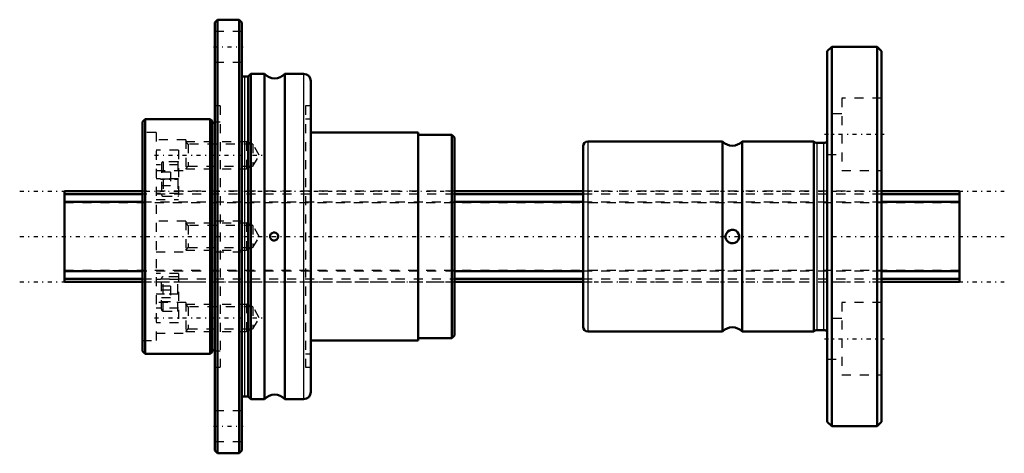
# Model space of a CAD drawing. Header units: millimetres. Extents: x -5 to 104, y -24 to 24.
import ezdxf

# ---------------------------------------------------------------- set-up
doc = ezdxf.new("R2010")
doc.units = ezdxf.units.MM
doc.linetypes.add('Center', pattern=[1.5, 0.45, -0.5, 0.05, -0.5])
doc.linetypes.add('Dashed', pattern=[2, 1, -1])
for name, color, linetype, lineweight in [('2d ConnectionPoints', 7, 'Continuous', 50), ('AM_0', 7, 'Continuous', 50), ('AM_4', 3, 'Continuous', 25), ('AM_5', 3, 'Continuous', 25), ('AM_7', 7, 'Center', 25), ('AM_9', 6, 'Dashed', 25)]:
    doc.layers.add(name, color=color, linetype=linetype, lineweight=lineweight)

# ---------------------------------------------------------------- blocks, each defined once
blk = doc.blocks.new('1_NS_1015ASpline_0_in_NS1015A_99L_0')
at = {"layer": 'AM_0'}
for p, q in [((16.93, 24), (16.63, 23.7)), ((19.33, 24), (16.93, 24)), ((16.93, 24), (16.93, -24)), ((19.63, 23.7), (19.33, 24)), ((19.33, 24), (19.33, -24)), ((16.63, 23.7), (16.63, -23.7)), ((19.63, 23.7), (19.63, -23.7)), ((20.33, 17.7), (19.93, 17.7)), ((20.63, 18), (20.33, 17.7)), ((20.33, 17.7), (20.33, -17.7)), ((22.14, 18), (20.63, 18)), ((20.63, 18), (20.63, -18)), ((22.14, 18), (22.14, -18)), ((26.45, 18), (24.37, 18)), ((24.37, 18), (24.37, -18)), ((27.25, 17.2), (27.25, -17.2)), ((8.93, 13), (8.63, 12.7)), ((8.63, 12.7), (8.63, -12.7)), ((16.13, 13), (8.93, 13)), ((8.93, 13), (8.93, -13)), ((16.33, 12.8), (16.13, 13)), ((16.13, 13), (16.13, -13)), ((16.33, 12.8), (16.33, -12.8)), ((16.63, 12.6), (16.33, 12.6)), ((39.13, 11.5), (27.25, 11.5)), ((39.13, 11.5), (39.13, -11.5)), ((42.83, 11.25), (39.13, 11.25)), ((43.13, 10.95), (42.83, 11.25)), ((42.83, 11.25), (42.83, -11.25)), ((43.13, 10.95), (43.13, -10.95)), ((27.25, -11.5), (39.13, -11.5)), ((39.13, -11.25), (42.83, -11.25)), ((42.83, -11.25), (43.13, -10.95)), ((8.63, -12.7), (8.93, -13)), ((8.93, -13), (16.13, -13)), ((16.13, -13), (16.33, -12.8)), ((16.33, -12.6), (16.63, -12.6)), ((19.93, -17.7), (20.33, -17.7)), ((20.33, -17.7), (20.63, -18)), ((20.63, -18), (22.14, -18)), ((24.37, -18), (26.45, -18)), ((16.63, -23.7), (16.93, -24)), ((19.33, -24), (19.63, -23.7)), ((16.93, -24), (19.33, -24))]:
    blk.add_line(p, q, dxfattribs=at)
blk.add_lwpolyline([(22.82, -0.26), (22.93, -0.37), (23.07, -0.43), (23.22, -0.45), (23.36, -0.42), (23.49, -0.34), (23.58, -0.23), (23.63, -0.08), (23.64, 0.07), (23.59, 0.21), (23.5, 0.32), (23.38, 0.41), (23.23, 0.45), (23.09, 0.44), (22.96, 0.38), (22.84, 0.29), (22.77, 0.15), (22.74, 0), (22.76, -0.14), (22.82, -0.26)], dxfattribs=at)
for centre, radius, start, end in [((19.93, 18.2), 0.5, 233.1301, 270), ((23.25, 19), 1.5, 221.8103, 318.1897), ((26.45, 17.2), 0.8, 360, 90), ((26.45, -17.2), 0.8, 270, 0), ((19.93, -18.2), 0.5, 90, 126.8699), ((23.25, -19), 1.5, 41.8103, 138.1897)]:
    blk.add_arc(centre, radius, start, end, dxfattribs=at)
at = {"layer": 'AM_4'}
for p, q in [((19.93, 17.7), (19.93, -17.7)), ((26.45, 18), (26.45, -18))]:
    blk.add_line(p, q, dxfattribs=at)
at = {"layer": 'AM_5', "linetype": 'Dashed'}
for p, q in [((13.43, 10.5), (20.13, 10.5)), ((20.84, 10.23), (20.13, 10.5)), ((20.13, 10.5), (20.13, 7.5)), ((20.84, 7.77), (20.13, 7.5)), ((13.43, 7.5), (20.13, 7.5)), ((13.43, 1.5), (20.13, 1.5)), ((20.84, 1.23), (20.13, 1.5)), ((20.13, 1.5), (20.13, -1.5)), ((13.43, -1.5), (20.13, -1.5)), ((20.84, -1.23), (20.13, -1.5)), ((13.43, -7.5), (20.13, -7.5)), ((20.84, -7.77), (20.13, -7.5)), ((20.13, -7.5), (20.13, -10.5)), ((13.43, -10.5), (20.13, -10.5)), ((20.84, -10.23), (20.13, -10.5))]:
    blk.add_line(p, q, dxfattribs=at)
at = {"layer": 'AM_7'}
for p, q in [((16.48, 21), (19.78, 21)), ((9.96, 9), (21.96, 9)), ((10.63, 6.36), (12.83, 6.36)), ((10.63, -6.36), (12.83, -6.36)), ((9.96, -9), (21.96, -9)), ((16.48, -21), (19.78, -21))]:
    blk.add_line(p, q, dxfattribs=at)
at = {"layer": 'AM_9'}
for p, q in [((19.63, 22.7), (16.63, 22.7)), ((16.63, 19.3), (19.63, 19.3)), ((17.23, 14.45), (16.63, 14.45)), ((17.23, 14.45), (17.23, -14.45)), ((27.25, 14.45), (26.65, 14.45)), ((26.65, 14.45), (26.65, -14.45)), ((17.23, 12.65), (16.63, 12.65)), ((27.25, 13), (26.65, 13)), ((10.13, 11.5), (8.63, 11.5)), ((10.13, 11.5), (10.13, -11.5)), ((13.43, 10.7), (10.13, 10.7)), ((13.43, 10.7), (13.43, 7.3)), ((13.7, 10.23), (13.43, 10.5)), ((20.84, 10.23), (13.7, 10.23)), ((13.7, 10.23), (13.7, 7.77)), ((21.55, 9), (20.84, 10.23)), ((20.84, 10.23), (20.84, 7.77)), ((12.63, 9.57), (10.13, 9.57)), ((12.63, 9.57), (12.63, 4.11)), ((20.84, 7.77), (21.55, 9)), ((12.63, 7.95), (10.13, 7.95)), ((10.73, 8.06), (10.73, 4.66)), ((12.53, 8.26), (10.93, 8.26)), ((10.93, 8.26), (10.93, 4.46)), ((12.53, 8.26), (12.53, 4.46)), ((13.43, 7.5), (13.7, 7.77)), ((13.7, 7.77), (20.84, 7.77)), ((10.13, 7.3), (13.43, 7.3)), ((11.73, 7.11), (10.73, 7.11)), ((11.73, 7.11), (11.73, 5.61)), ((12.63, 6.38), (10.13, 6.38)), ((11.73, 6.36), (10.73, 6.36)), ((11.73, 5.61), (10.73, 5.61)), ((43.13, 5), (10.13, 5)), ((12.63, 4.77), (10.13, 4.77)), ((10.93, 4.46), (12.53, 4.46)), ((10.13, 4.11), (12.63, 4.11)), ((13.43, 1.7), (10.13, 1.7)), ((13.43, 1.7), (13.43, -1.7)), ((13.7, 1.23), (13.43, 1.5)), ((20.84, 1.23), (13.7, 1.23)), ((13.7, 1.23), (13.7, -1.23)), ((19.63, 1.7), (16.63, 1.7)), ((21.55, 0), (20.84, 1.23)), ((20.84, 1.23), (20.84, -1.23)), ((20.84, -1.23), (21.55, 0)), ((10.13, -1.7), (13.43, -1.7)), ((13.43, -1.5), (13.7, -1.23)), ((13.7, -1.23), (20.84, -1.23)), ((16.63, -1.7), (19.63, -1.7)), ((12.63, -4.11), (10.13, -4.11)), ((12.63, -4.11), (12.63, -9.57)), ((12.63, -4.77), (10.13, -4.77)), ((10.13, -5), (43.13, -5)), ((10.73, -8.06), (10.73, -4.66)), ((12.53, -4.46), (10.93, -4.46)), ((10.93, -8.26), (10.93, -4.46)), ((12.53, -8.26), (12.53, -4.46)), ((12.63, -6.38), (10.13, -6.38)), ((11.73, -5.5), (10.73, -5.5)), ((11.73, -5.93), (10.73, -5.93)), ((11.73, -5.5), (11.73, -7.23)), ((13.43, -7.3), (10.13, -7.3)), ((11.73, -6.8), (10.73, -6.8)), ((11.73, -7.23), (10.73, -7.23)), ((13.43, -7.3), (13.43, -10.7)), ((13.7, -7.77), (13.43, -7.5)), ((12.63, -7.95), (10.13, -7.95)), ((10.93, -8.26), (12.53, -8.26)), ((20.84, -7.77), (13.7, -7.77)), ((13.7, -7.77), (13.7, -10.23)), ((21.55, -9), (20.84, -7.77)), ((20.84, -7.77), (20.84, -10.23)), ((12.63, -9.57), (10.13, -9.57)), ((20.84, -10.23), (21.55, -9)), ((10.13, -10.7), (13.43, -10.7)), ((13.43, -10.5), (13.7, -10.23)), ((13.7, -10.23), (20.84, -10.23)), ((8.63, -11.5), (10.13, -11.5)), ((16.63, -12.65), (17.23, -12.65)), ((26.65, -13), (27.25, -13)), ((16.63, -14.45), (17.23, -14.45)), ((26.65, -14.45), (27.25, -14.45)), ((19.63, -19.3), (16.63, -19.3)), ((16.63, -22.7), (19.63, -22.7))]:
    blk.add_line(p, q, dxfattribs=at)
for centre, start, end in [((10.93, 8.06), 90, 180), ((12.53, 8.06), 60, 90), ((10.93, 4.66), 180, 270), ((12.53, 4.66), 270, 300), ((10.93, -4.66), 90, 180), ((12.53, -4.66), 60, 90), ((10.93, -8.06), 180, 270), ((12.53, -8.06), 270, 300)]:
    blk.add_arc(centre, 0.2, start, end, dxfattribs=at)
blk = doc.blocks.new('2_NS_1015ASpline_b_0_in_NS1015A_99L_0')
at = {"layer": 'AM_0'}
for p, q in [((84.87, 21), (84.37, 20.5)), ((89.87, 21), (84.87, 21)), ((84.87, 21), (84.87, -21)), ((90.37, 20.5), (89.87, 21)), ((89.87, 21), (89.87, -21)), ((84.37, 20.5), (84.37, -20.5)), ((90.37, 20.5), (90.37, -20.5)), ((57.37, 10), (57.37, -10)), ((72.8, 10.5), (57.87, 10.5)), ((72.8, 10.5), (72.8, -10.5)), ((82.87, 10.5), (74.94, 10.5)), ((74.94, 10.5), (74.94, -10.5)), ((82.87, 10.5), (82.87, -10.5)), ((83.97, 10.35), (83.22, 10.35)), ((57.87, -10.5), (72.8, -10.5)), ((74.94, -10.5), (82.87, -10.5)), ((83.22, -10.35), (83.97, -10.35)), ((84.37, -20.5), (84.87, -21)), ((89.87, -21), (90.37, -20.5)), ((84.87, -21), (89.87, -21))]:
    blk.add_line(p, q, dxfattribs=at)
blk.add_lwpolyline([(73.27, -0.45), (73.46, -0.63), (73.7, -0.73), (73.95, -0.75), (74.16, -0.69), (74.35, -0.58), (74.51, -0.39), (74.61, -0.14), (74.61, 0.1), (74.56, 0.3), (74.44, 0.49), (74.25, 0.65), (74, 0.74), (73.76, 0.74), (73.55, 0.68), (73.36, 0.55), (73.21, 0.35), (73.13, 0.1), (73.13, -0.14), (73.2, -0.33), (73.27, -0.45)], dxfattribs=at)
for centre, radius, start, end in [((57.87, 10), 0.5, 90, 180), ((73.87, 11.55), 1.5, 224.427, 315.573), ((83.22, 10.85), 0.5, 225.573, 270), ((83.97, 10.85), 0.5, 270, 323.1301), ((57.87, -10), 0.5, 180, 270), ((73.87, -11.55), 1.5, 44.427, 135.573), ((83.22, -10.85), 0.5, 90, 134.427), ((83.97, -10.85), 0.5, 36.8699, 90)]:
    blk.add_arc(centre, radius, start, end, dxfattribs=at)
at = {"layer": 'AM_4'}
for p, q in [((57.87, 10.5), (57.87, -10.5)), ((83.22, 10.35), (83.22, -10.35)), ((83.97, 10.35), (83.97, -10.35))]:
    blk.add_line(p, q, dxfattribs=at)
at = {"layer": 'AM_7'}
for p, q in [((84.07, 11.31), (90.67, 11.31)), ((84.07, -11.31), (90.67, -11.31))]:
    blk.add_line(p, q, dxfattribs=at)
at = {"layer": 'AM_9'}
for p, q in [((90.37, 15.31), (85.97, 15.31)), ((85.97, 15.31), (85.97, 7.31)), ((85.97, 13.56), (84.37, 13.56)), ((84.37, 9.06), (85.97, 9.06)), ((85.97, 7.31), (90.37, 7.31)), ((90.37, 5), (57.37, 5)), ((57.37, -5), (90.37, -5)), ((90.37, -7.31), (85.97, -7.31)), ((85.97, -7.31), (85.97, -15.31)), ((85.97, -9.06), (84.37, -9.06)), ((84.37, -13.56), (85.97, -13.56)), ((85.97, -15.31), (90.37, -15.31))]:
    blk.add_line(p, q, dxfattribs=at)
for start, end in [(176.8572, 186.1661), (198.9228, 217.9779)]:
    blk.add_arc((73.87, 0), 0.75, start, end, dxfattribs=at)
blk = doc.blocks.new('3_NS_1015A_99L_Shaft_0_in_NS1015A_99L_0')
at = {"layer": 'AM_0'}
for p, q in [((8.63, 5), (0, 5)), ((0, 5), (0, -5)), ((8.63, 4.7), (0, 4.7)), ((57.37, 5), (43.13, 5)), ((57.37, 4.7), (43.13, 4.7)), ((99, 5), (90.37, 5)), ((99, 4.7), (90.37, 4.7)), ((99, 5), (99, -5)), ((0, 3.82), (8.63, 3.82)), ((43.13, 3.82), (57.37, 3.82)), ((90.37, 3.82), (99, 3.82)), ((8.63, -3.82), (0, -3.82)), ((57.37, -3.82), (43.13, -3.82)), ((99, -3.82), (90.37, -3.82)), ((0, -4.7), (8.63, -4.7)), ((0, -5), (8.63, -5)), ((43.13, -4.7), (57.37, -4.7)), ((43.13, -5), (57.37, -5)), ((90.37, -4.7), (99, -4.7)), ((90.37, -5), (99, -5))]:
    blk.add_line(p, q, dxfattribs=at)
at = {"layer": 'AM_7'}
for p, q in [((-4.95, 5.02), (103.95, 5.02)), ((-4.95, 0), (103.95, 0)), ((-4.95, -5.02), (103.95, -5.02))]:
    blk.add_line(p, q, dxfattribs=at)
at = {"layer": 'AM_9'}
for p, q in [((43.13, 5), (8.63, 5)), ((43.13, 4.7), (8.63, 4.7)), ((90.37, 5), (57.37, 5)), ((90.37, 4.7), (57.37, 4.7)), ((0, 3.78), (99, 3.78)), ((8.63, 3.82), (43.13, 3.82)), ((57.37, 3.82), (90.37, 3.82)), ((99, -3.78), (0, -3.78)), ((43.13, -3.82), (8.63, -3.82)), ((90.37, -3.82), (57.37, -3.82)), ((8.63, -4.7), (43.13, -4.7)), ((8.63, -5), (43.13, -5)), ((57.37, -4.7), (90.37, -4.7)), ((57.37, -5), (90.37, -5))]:
    blk.add_line(p, q, dxfattribs=at)

msp = doc.modelspace()

# ---------------------------------------------------------------- linework, layer by layer
at = {"layer": '2d ConnectionPoints'}
for p in [(0, 0), (8.63, 0), (90.37, 0), (90.37, 0)]:
    msp.add_point(p, dxfattribs=at)

# ---------------------------------------------------------------- block references
for name in ['1_NS_1015ASpline_0_in_NS1015A_99L_0', '2_NS_1015ASpline_b_0_in_NS1015A_99L_0', '3_NS_1015A_99L_Shaft_0_in_NS1015A_99L_0']:
    msp.add_blockref(name, (0, 0))

doc.saveas('drawing.dxf')
